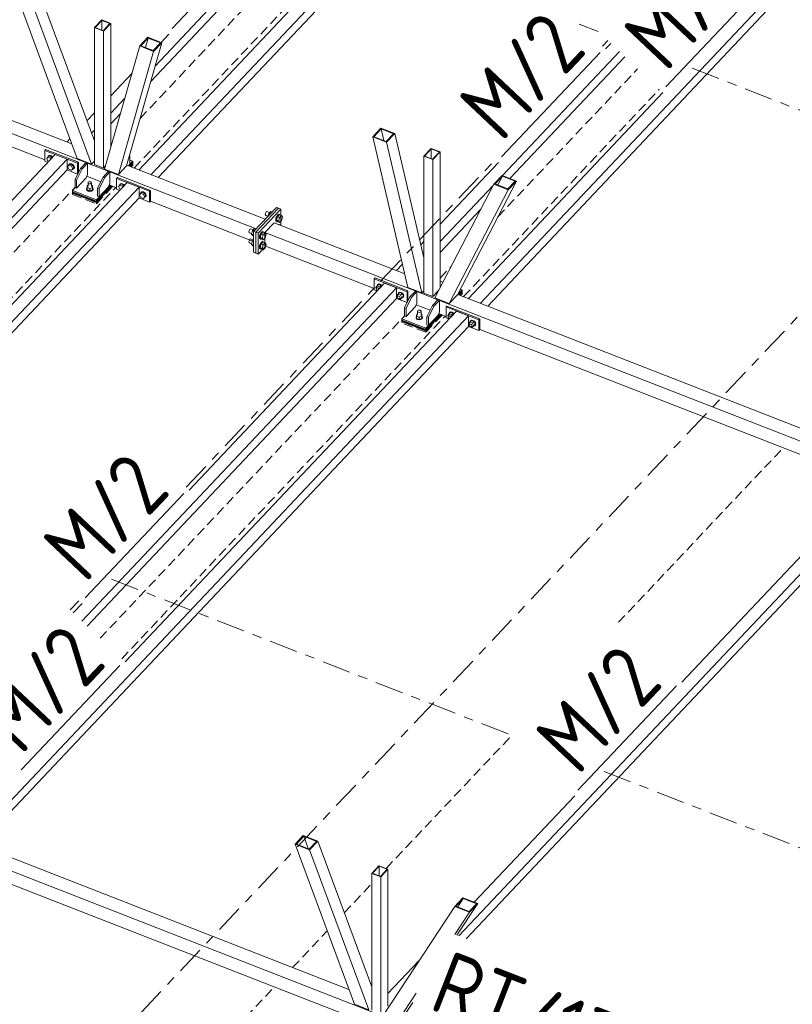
# Model space of a CAD drawing. Header units: millimetres. Extents: x -681 to 506, y -45 to 794.
# Tile 34 of 256: x -71 to -22, y 185 to 247. Entities that reach past the tile are written whole.
import ezdxf

# ---------------------------------------------------------------- set-up
doc = ezdxf.new("R2010")
doc.units = ezdxf.units.MM
doc.header["$LTSCALE"] = 0.6
for name, pattern in [('VERDECKT2', [1.5, 1, -0.5]), ('XKITLINE00', [0]), ('XKITLINE03', [6, 3, -1, 1, -1])]:
    doc.linetypes.add(name, pattern=pattern)
for name, color, linetype, lineweight in [('Bolt', 7, 'Continuous', 0), ('Part', 2, 'Continuous', 0), ('PartMark', 3, 'Continuous', 0), ('S-GRID', 1, 'Continuous', 0)]:
    doc.layers.add(name, color=color, linetype=linetype, lineweight=lineweight)
doc.styles.add('ISOCPEUR', font='ISOCPEUR.TTF')

msp = doc.modelspace()

# ---------------------------------------------------------------- linework, layer by layer
at = {"layer": 'Bolt', "color": 3, "linetype": 'XKITLINE00', "lineweight": 0}
for p, q in [((-69.734, 238.572), (-69.652, 238.668)), ((-69.652, 238.413), (-69.734, 238.572)), ((-69.673, 238.653), (-69.649, 238.723)), ((-69.671, 238.645), (-69.673, 238.653)), ((-69.58, 238.744), (-69.652, 238.668)), ((-69.652, 238.668), (-69.487, 238.604)), ((-69.649, 238.723), (-69.585, 238.755)), ((-69.649, 238.723), (-69.632, 238.741)), ((-69.568, 238.773), (-69.632, 238.741)), ((-69.585, 238.755), (-69.497, 238.742)), ((-69.415, 238.68), (-69.58, 238.744)), ((-69.48, 238.76), (-69.568, 238.773)), ((-69.497, 238.742), (-69.409, 238.687)), ((-69.415, 238.68), (-69.487, 238.604)), ((-69.487, 238.604), (-69.46, 238.551)), ((-69.392, 238.705), (-69.48, 238.76)), ((-69.388, 238.628), (-69.415, 238.68)), ((-69.409, 238.687), (-69.375, 238.642)), ((-69.357, 238.66), (-69.392, 238.705)), ((-69.607, 238.395), (-69.652, 238.413)), ((-68.404, 238.054), (-68.322, 238.149)), ((-68.322, 237.894), (-68.404, 238.054)), ((-68.343, 238.134), (-68.32, 238.204)), ((-68.341, 238.127), (-68.343, 238.134)), ((-68.25, 238.226), (-68.322, 238.149)), ((-68.322, 238.149), (-68.157, 238.085)), ((-68.32, 238.204), (-68.255, 238.236)), ((-68.32, 238.204), (-68.302, 238.222)), ((-68.238, 238.255), (-68.302, 238.222)), ((-68.255, 238.236), (-68.167, 238.223)), ((-68.085, 238.161), (-68.25, 238.226)), ((-68.15, 238.242), (-68.238, 238.255)), ((-68.167, 238.223), (-68.08, 238.168)), ((-68.085, 238.161), (-68.157, 238.085)), ((-68.157, 238.085), (-68.075, 237.925)), ((-68.062, 238.186), (-68.15, 238.242)), ((-68.003, 238.002), (-68.085, 238.161)), ((-68.003, 238.002), (-68.085, 237.906)), ((-68.08, 238.168), (-68.015, 238.085)), ((-68.003, 238.002), (-68.075, 237.925)), ((-67.998, 238.103), (-68.062, 238.186)), ((-68.015, 238.085), (-67.992, 237.997)), ((-67.992, 237.997), (-68.015, 237.928)), ((-68.015, 237.928), (-67.998, 237.946)), ((-67.974, 238.016), (-67.998, 238.103)), ((-67.998, 237.946), (-67.974, 238.016)), ((-68.157, 237.83), (-68.322, 237.894)), ((-68.075, 237.925), (-68.157, 237.83)), ((-68.085, 237.906), (-68.157, 237.83)), ((-68.08, 237.895), (-68.093, 237.897)), ((-68.015, 237.928), (-68.08, 237.895)), ((-67.205, 236.655), (-67.175, 236.721)), ((-67.175, 236.721), (-67.168, 236.725)), ((-67.164, 236.86), (-67.168, 236.737)), ((-67.168, 236.737), (-67.003, 236.672)), ((-67.168, 236.593), (-67.168, 236.737)), ((-67.164, 236.86), (-67.11, 236.879)), ((-67.11, 237.045), (-67.094, 237.081)), ((-67.096, 237.009), (-67.11, 237.045)), ((-67.11, 236.798), (-67.11, 237.045)), ((-67.057, 236.983), (-67.096, 237.009)), ((-67.094, 237.081), (-67.052, 237.106)), ((-67.001, 236.972), (-67.057, 236.983)), ((-67.052, 237.106), (-66.997, 237.115)), ((-66.834, 236.732), (-67.003, 236.672)), ((-66.946, 236.981), (-67.001, 236.972)), ((-66.997, 237.115), (-66.941, 237.105)), ((-66.904, 237.007), (-66.946, 236.981)), ((-66.941, 237.105), (-66.902, 237.078)), ((-66.888, 237.042), (-66.904, 237.007)), ((-66.902, 237.078), (-66.888, 237.042)), ((-66.888, 236.795), (-66.888, 237.042)), ((-66.888, 236.878), (-66.83, 236.856)), ((-66.83, 236.856), (-66.834, 236.732)), ((-66.834, 236.732), (-66.834, 236.588)), ((-66.834, 236.588), (-66.83, 236.712)), ((-66.83, 236.856), (-66.83, 236.712)), ((-66.83, 236.724), (-66.819, 236.716)), ((-66.819, 236.716), (-66.793, 236.649)), ((-65.174, 236.794), (-65.092, 236.889)), ((-65.092, 236.634), (-65.174, 236.794)), ((-65.113, 236.875), (-65.09, 236.944)), ((-65.111, 236.867), (-65.113, 236.875)), ((-65.02, 236.966), (-65.092, 236.889)), ((-65.092, 236.889), (-64.928, 236.825)), ((-65.09, 236.944), (-65.026, 236.977)), ((-65.09, 236.944), (-65.073, 236.962)), ((-65.008, 236.995), (-65.073, 236.962)), ((-65.026, 236.977), (-64.938, 236.963)), ((-64.855, 236.902), (-65.02, 236.966)), ((-64.92, 236.982), (-65.008, 236.995)), ((-64.938, 236.963), (-64.85, 236.908)), ((-64.855, 236.902), (-64.928, 236.825)), ((-64.928, 236.825), (-64.901, 236.773)), ((-64.833, 236.926), (-64.92, 236.982)), ((-64.828, 236.849), (-64.855, 236.902)), ((-64.85, 236.908), (-64.815, 236.863)), ((-64.798, 236.882), (-64.833, 236.926)), ((-67.179, 236.589), (-67.205, 236.655)), ((-67.205, 236.63), (-67.205, 236.655)), ((-67.205, 236.63), (-67.179, 236.563)), ((-67.106, 236.539), (-67.179, 236.589)), ((-67.179, 236.563), (-67.106, 236.514)), ((-67.168, 236.593), (-67.003, 236.529)), ((-67.003, 236.52), (-67.106, 236.539)), ((-67.106, 236.514), (-67.003, 236.495)), ((-67.003, 236.672), (-67.003, 236.529)), ((-67.003, 236.529), (-66.834, 236.588)), ((-66.9, 236.536), (-67.003, 236.52)), ((-67.003, 236.495), (-66.9, 236.511)), ((-66.823, 236.584), (-66.9, 236.536)), ((-66.9, 236.511), (-66.823, 236.558)), ((-66.793, 236.649), (-66.823, 236.584)), ((-66.823, 236.558), (-66.793, 236.624)), ((-66.793, 236.624), (-66.793, 236.649)), ((-65.048, 236.617), (-65.092, 236.634)), ((-63.844, 236.275), (-63.762, 236.371)), ((-63.762, 236.115), (-63.844, 236.275)), ((-63.784, 236.356), (-63.76, 236.425)), ((-63.782, 236.348), (-63.784, 236.356)), ((-63.69, 236.447), (-63.762, 236.371)), ((-63.762, 236.371), (-63.598, 236.307)), ((-63.598, 236.051), (-63.762, 236.115)), ((-63.76, 236.425), (-63.696, 236.458)), ((-63.76, 236.425), (-63.743, 236.444)), ((-63.678, 236.476), (-63.743, 236.444)), ((-63.696, 236.458), (-63.608, 236.445)), ((-63.526, 236.383), (-63.69, 236.447)), ((-63.591, 236.463), (-63.678, 236.476)), ((-63.608, 236.445), (-63.52, 236.389)), ((-63.526, 236.383), (-63.598, 236.307)), ((-63.598, 236.307), (-63.515, 236.147)), ((-63.515, 236.147), (-63.598, 236.051)), ((-63.526, 236.128), (-63.598, 236.051)), ((-63.503, 236.408), (-63.591, 236.463)), ((-63.52, 236.117), (-63.534, 236.119)), ((-63.443, 236.223), (-63.526, 236.383)), ((-63.443, 236.223), (-63.526, 236.128)), ((-63.52, 236.389), (-63.456, 236.307)), ((-63.456, 236.149), (-63.52, 236.117)), ((-63.443, 236.223), (-63.515, 236.147)), ((-63.438, 236.325), (-63.503, 236.408)), ((-63.456, 236.307), (-63.432, 236.219)), ((-63.432, 236.219), (-63.456, 236.149)), ((-63.456, 236.149), (-63.438, 236.168)), ((-63.415, 236.237), (-63.438, 236.325)), ((-63.438, 236.168), (-63.415, 236.237)), ((-55.861, 235.083), (-55.87, 235.022)), ((-55.87, 235.022), (-55.861, 234.98)), ((-55.835, 235.147), (-55.861, 235.083)), ((-55.861, 234.98), (-55.835, 234.97)), ((-55.801, 235.197), (-55.835, 235.147)), ((-55.835, 234.97), (-55.835, 234.97)), ((-55.835, 234.97), (-55.698, 234.916)), ((-55.766, 235.22), (-55.801, 235.197)), ((-55.766, 235.22), (-55.596, 235.153)), ((-55.696, 234.918), (-55.646, 235.101)), ((-55.646, 235.101), (-55.526, 235.228)), ((-55.646, 235.101), (-55.556, 235.066)), ((-55.526, 235.228), (-55.436, 235.193)), ((-55.142, 234.908), (-55.189, 234.791)), ((-55.101, 234.888), (-55.161, 234.672)), ((-55.151, 234.776), (-55.104, 234.894)), ((-55.079, 235.001), (-55.142, 234.908)), ((-55.104, 234.894), (-55.041, 234.986)), ((-54.981, 235.015), (-55.101, 234.888)), ((-55.101, 234.888), (-54.958, 234.833)), ((-55.016, 235.043), (-55.079, 235.001)), ((-55.041, 234.986), (-54.978, 235.028)), ((-55.018, 234.616), (-54.958, 234.833)), ((-55.016, 235.043), (-54.978, 235.028)), ((-54.981, 235.015), (-54.839, 234.96)), ((-54.978, 235.028), (-54.931, 235.008)), ((-54.958, 234.833), (-54.839, 234.96)), ((-54.931, 235.008), (-54.928, 234.994)), ((-54.839, 234.96), (-54.779, 234.87)), ((-54.779, 234.87), (-54.839, 234.653)), ((-55.189, 234.791), (-55.206, 234.679)), ((-55.206, 234.679), (-55.189, 234.603)), ((-55.189, 234.603), (-55.142, 234.584)), ((-55.168, 234.664), (-55.151, 234.776)), ((-55.151, 234.589), (-55.168, 234.664)), ((-55.161, 234.672), (-55.101, 234.582)), ((-55.161, 234.672), (-55.018, 234.616)), ((-55.104, 234.569), (-55.151, 234.589)), ((-55.142, 234.584), (-55.141, 234.585)), ((-55.142, 234.584), (-55.104, 234.569)), ((-55.091, 234.578), (-55.104, 234.569)), ((-55.101, 234.582), (-54.958, 234.526)), ((-55.029, 234.396), (-55.016, 234.404)), ((-54.958, 234.526), (-55.018, 234.616)), ((-55.016, 234.404), (-54.978, 234.389)), ((-54.991, 234.381), (-54.978, 234.389)), ((-54.978, 234.389), (-54.931, 234.37)), ((-54.839, 234.653), (-54.958, 234.526)), ((-54.931, 234.37), (-54.928, 234.356)), ((-56.898, 233.983), (-56.908, 233.923)), ((-56.908, 233.923), (-56.898, 233.881)), ((-56.873, 234.048), (-56.898, 233.983)), ((-56.898, 233.881), (-56.873, 233.871)), ((-56.838, 234.098), (-56.873, 234.048)), ((-56.873, 233.871), (-56.872, 233.871)), ((-56.873, 233.871), (-56.734, 233.817)), ((-56.804, 234.121), (-56.838, 234.098)), ((-56.804, 234.121), (-56.633, 234.054)), ((-56.683, 234.002), (-56.743, 233.785)), ((-56.743, 233.785), (-56.683, 233.695)), ((-56.743, 233.785), (-56.606, 233.732)), ((-56.563, 234.129), (-56.683, 234.002)), ((-56.683, 234.002), (-56.594, 233.967)), ((-56.683, 233.695), (-56.606, 233.665)), ((-56.563, 234.129), (-56.474, 234.094)), ((-56.226, 233.692), (-56.243, 233.58)), ((-56.243, 233.58), (-56.226, 233.504)), ((-56.18, 233.809), (-56.226, 233.692)), ((-56.205, 233.565), (-56.188, 233.677)), ((-56.188, 233.49), (-56.205, 233.565)), ((-56.138, 233.789), (-56.198, 233.573)), ((-56.198, 233.573), (-56.138, 233.483)), ((-56.198, 233.573), (-56.056, 233.517)), ((-56.188, 233.677), (-56.142, 233.794)), ((-56.117, 233.902), (-56.18, 233.809)), ((-56.142, 233.794), (-56.079, 233.887)), ((-56.019, 233.916), (-56.138, 233.789)), ((-56.138, 233.789), (-55.996, 233.734)), ((-56.053, 233.944), (-56.117, 233.902)), ((-56.079, 233.887), (-56.015, 233.929)), ((-56.056, 233.517), (-55.996, 233.734)), ((-56.053, 233.944), (-56.015, 233.929)), ((-56.019, 233.916), (-55.876, 233.861)), ((-56.015, 233.929), (-55.969, 233.909)), ((-55.996, 233.734), (-55.876, 233.861)), ((-55.969, 233.909), (-55.966, 233.895)), ((-55.876, 233.861), (-55.816, 233.771)), ((-55.816, 233.771), (-55.876, 233.554)), ((-56.898, 233.345), (-56.908, 233.284)), ((-56.908, 233.284), (-56.898, 233.243)), ((-56.873, 233.409), (-56.898, 233.345)), ((-56.898, 233.243), (-56.873, 233.232)), ((-56.838, 233.46), (-56.873, 233.409)), ((-56.873, 233.232), (-56.872, 233.233)), ((-56.873, 233.232), (-56.734, 233.178)), ((-56.804, 233.483), (-56.838, 233.46)), ((-56.804, 233.483), (-56.633, 233.416)), ((-56.683, 233.363), (-56.743, 233.147)), ((-56.743, 233.147), (-56.683, 233.057)), ((-56.743, 233.147), (-56.606, 233.093)), ((-56.606, 233.444), (-56.683, 233.363)), ((-56.683, 233.363), (-56.606, 233.333)), ((-56.683, 233.057), (-56.606, 233.027)), ((-56.226, 233.053), (-56.243, 232.942)), ((-56.243, 232.942), (-56.226, 232.866)), ((-56.226, 233.504), (-56.18, 233.485)), ((-56.18, 233.171), (-56.226, 233.053)), ((-56.205, 232.927), (-56.188, 233.038)), ((-56.138, 233.151), (-56.198, 232.934)), ((-56.142, 233.47), (-56.188, 233.49)), ((-56.188, 233.038), (-56.142, 233.156)), ((-56.18, 233.485), (-56.179, 233.486)), ((-56.18, 233.485), (-56.142, 233.47)), ((-56.117, 233.263), (-56.18, 233.171)), ((-56.129, 233.479), (-56.142, 233.47)), ((-56.142, 233.156), (-56.079, 233.248)), ((-56.138, 233.483), (-55.996, 233.427)), ((-56.019, 233.278), (-56.138, 233.151)), ((-56.138, 233.151), (-55.996, 233.095)), ((-56.053, 233.305), (-56.117, 233.263)), ((-56.079, 233.248), (-56.015, 233.29)), ((-55.996, 233.427), (-56.056, 233.517)), ((-56.056, 232.879), (-55.996, 233.095)), ((-56.053, 233.305), (-56.015, 233.29)), ((-56.019, 233.278), (-55.876, 233.222)), ((-56.015, 233.29), (-55.969, 233.271)), ((-55.876, 233.554), (-55.996, 233.427)), ((-55.996, 233.095), (-55.876, 233.222)), ((-55.969, 233.271), (-55.966, 233.257)), ((-55.876, 233.222), (-55.816, 233.132)), ((-55.816, 233.132), (-55.876, 232.916)), ((-56.226, 232.866), (-56.18, 232.847)), ((-56.188, 232.851), (-56.205, 232.927)), ((-56.198, 232.934), (-56.138, 232.844)), ((-56.198, 232.934), (-56.056, 232.879)), ((-56.142, 232.832), (-56.188, 232.851)), ((-56.18, 232.847), (-56.179, 232.847)), ((-56.18, 232.847), (-56.142, 232.832)), ((-56.129, 232.841), (-56.142, 232.832)), ((-56.138, 232.844), (-55.996, 232.789)), ((-55.996, 232.789), (-56.056, 232.879)), ((-55.876, 232.916), (-55.996, 232.789)), ((-48.856, 230.4), (-48.774, 230.495)), ((-48.775, 230.502), (-48.752, 230.571)), ((-48.774, 230.496), (-48.775, 230.502)), ((-48.774, 230.495), (-48.682, 230.593)), ((-48.609, 230.431), (-48.774, 230.495)), ((-48.752, 230.571), (-48.687, 230.604)), ((-48.752, 230.571), (-48.734, 230.59)), ((-48.67, 230.622), (-48.734, 230.59)), ((-48.687, 230.604), (-48.599, 230.591)), ((-48.517, 230.529), (-48.682, 230.593)), ((-48.582, 230.609), (-48.67, 230.622)), ((-48.609, 230.431), (-48.517, 230.529)), ((-48.599, 230.591), (-48.512, 230.535)), ((-48.494, 230.554), (-48.582, 230.609)), ((-48.49, 230.476), (-48.517, 230.529)), ((-48.512, 230.535), (-48.477, 230.491)), ((-48.46, 230.509), (-48.494, 230.554)), ((-48.827, 230.342), (-48.856, 230.4)), ((-48.833, 230.324), (-48.82, 230.361)), ((-48.82, 230.276), (-48.833, 230.324)), ((-48.82, 230.361), (-48.774, 230.41)), ((-48.82, 230.361), (-48.785, 230.379)), ((-48.785, 230.231), (-48.82, 230.276)), ((-48.785, 230.379), (-48.738, 230.372)), ((-48.745, 230.206), (-48.785, 230.231)), ((-48.738, 230.372), (-48.69, 230.342)), ((-48.69, 230.342), (-48.657, 230.299)), ((-48.582, 230.379), (-48.609, 230.431)), ((-47.526, 229.881), (-47.444, 229.977)), ((-47.497, 229.823), (-47.526, 229.881)), ((-47.503, 229.805), (-47.49, 229.843)), ((-47.49, 229.843), (-47.444, 229.891)), ((-47.49, 229.843), (-47.455, 229.86)), ((-47.455, 229.86), (-47.408, 229.853)), ((-47.445, 229.983), (-47.422, 230.053)), ((-47.444, 229.977), (-47.445, 229.983)), ((-47.444, 229.977), (-47.352, 230.074)), ((-47.444, 229.977), (-47.28, 229.912)), ((-47.422, 230.053), (-47.357, 230.085)), ((-47.422, 230.053), (-47.404, 230.071)), ((-47.408, 229.853), (-47.36, 229.823)), ((-47.34, 230.103), (-47.404, 230.071)), ((-47.36, 229.823), (-47.326, 229.778)), ((-47.357, 230.085), (-47.27, 230.072)), ((-47.187, 230.01), (-47.352, 230.074)), ((-47.252, 230.09), (-47.34, 230.103)), ((-47.28, 229.912), (-47.187, 230.01)), ((-47.28, 229.912), (-47.197, 229.753)), ((-47.27, 230.072), (-47.182, 230.017)), ((-47.164, 230.035), (-47.252, 230.09)), ((-47.197, 229.753), (-47.105, 229.85)), ((-47.105, 229.85), (-47.187, 230.01)), ((-47.187, 229.755), (-47.105, 229.85)), ((-47.182, 230.017), (-47.117, 229.934)), ((-47.1, 229.952), (-47.164, 230.035)), ((-47.117, 229.934), (-47.094, 229.846)), ((-47.094, 229.846), (-47.117, 229.776)), ((-47.077, 229.864), (-47.1, 229.952)), ((-47.1, 229.795), (-47.077, 229.864)), ((-47.49, 229.757), (-47.503, 229.805)), ((-47.455, 229.713), (-47.49, 229.757)), ((-47.408, 229.683), (-47.455, 229.713)), ((-47.36, 229.676), (-47.408, 229.683)), ((-47.326, 229.693), (-47.36, 229.676)), ((-47.346, 229.683), (-47.28, 229.657)), ((-47.326, 229.778), (-47.313, 229.731)), ((-47.326, 229.693), (-47.28, 229.742)), ((-47.313, 229.731), (-47.326, 229.693)), ((-47.28, 229.657), (-47.187, 229.755)), ((-47.28, 229.657), (-47.197, 229.753)), ((-47.182, 229.744), (-47.196, 229.746)), ((-47.117, 229.776), (-47.182, 229.744)), ((-47.117, 229.776), (-47.1, 229.795)), ((-46.304, 228.503), (-46.274, 228.569)), ((-46.274, 228.569), (-46.267, 228.573)), ((-46.263, 228.708), (-46.267, 228.584)), ((-46.267, 228.584), (-46.103, 228.52)), ((-46.267, 228.441), (-46.267, 228.584)), ((-46.263, 228.708), (-46.21, 228.727)), ((-46.21, 228.893), (-46.193, 228.929)), ((-46.196, 228.857), (-46.21, 228.893)), ((-46.21, 228.645), (-46.21, 228.893)), ((-46.156, 228.831), (-46.196, 228.857)), ((-46.193, 228.929), (-46.152, 228.954)), ((-46.101, 228.82), (-46.156, 228.831)), ((-46.152, 228.954), (-46.096, 228.963)), ((-45.934, 228.58), (-46.103, 228.52)), ((-46.045, 228.829), (-46.101, 228.82)), ((-46.096, 228.963), (-46.041, 228.953)), ((-46.004, 228.855), (-46.045, 228.829)), ((-46.041, 228.953), (-46.001, 228.926)), ((-45.987, 228.89), (-46.004, 228.855)), ((-46.001, 228.926), (-45.987, 228.89)), ((-45.987, 228.642), (-45.987, 228.89)), ((-45.987, 228.726), (-45.93, 228.703)), ((-45.93, 228.703), (-45.934, 228.58)), ((-45.934, 228.58), (-45.934, 228.436)), ((-45.93, 228.703), (-45.93, 228.559)), ((-45.93, 228.571), (-45.918, 228.564)), ((-44.297, 228.621), (-44.214, 228.717)), ((-44.267, 228.564), (-44.297, 228.621)), ((-44.273, 228.545), (-44.261, 228.583)), ((-44.261, 228.583), (-44.214, 228.632)), ((-44.261, 228.583), (-44.226, 228.6)), ((-44.226, 228.6), (-44.178, 228.593)), ((-44.216, 228.723), (-44.192, 228.793)), ((-44.214, 228.717), (-44.216, 228.723)), ((-44.214, 228.717), (-44.122, 228.815)), ((-44.05, 228.653), (-44.214, 228.717)), ((-44.192, 228.793), (-44.128, 228.825)), ((-44.192, 228.793), (-44.175, 228.811)), ((-44.178, 228.593), (-44.131, 228.563)), ((-44.11, 228.844), (-44.175, 228.811)), ((-44.128, 228.825), (-44.04, 228.812)), ((-43.958, 228.75), (-44.122, 228.815)), ((-44.023, 228.831), (-44.11, 228.844)), ((-44.05, 228.653), (-43.958, 228.75)), ((-44.023, 228.6), (-44.05, 228.653)), ((-44.04, 228.812), (-43.952, 228.757)), ((-43.935, 228.775), (-44.023, 228.831)), ((-43.931, 228.698), (-43.958, 228.75)), ((-43.952, 228.757), (-43.917, 228.712)), ((-43.9, 228.73), (-43.935, 228.775)), ((-46.279, 228.436), (-46.304, 228.503)), ((-46.304, 228.477), (-46.304, 228.503)), ((-46.304, 228.477), (-46.279, 228.411)), ((-46.205, 228.387), (-46.279, 228.436)), ((-46.279, 228.411), (-46.205, 228.362)), ((-46.267, 228.441), (-46.103, 228.376)), ((-46.103, 228.368), (-46.205, 228.387)), ((-46.205, 228.362), (-46.103, 228.342)), ((-46.103, 228.52), (-46.103, 228.376)), ((-46.103, 228.376), (-45.934, 228.436)), ((-46, 228.384), (-46.103, 228.368)), ((-46.103, 228.342), (-46, 228.359)), ((-45.923, 228.431), (-46, 228.384)), ((-46, 228.359), (-45.923, 228.406)), ((-45.934, 228.436), (-45.93, 228.559)), ((-45.893, 228.497), (-45.923, 228.431)), ((-45.923, 228.406), (-45.893, 228.472)), ((-45.918, 228.564), (-45.893, 228.497)), ((-45.893, 228.472), (-45.893, 228.497)), ((-44.261, 228.498), (-44.273, 228.545)), ((-44.226, 228.453), (-44.261, 228.498)), ((-44.186, 228.428), (-44.226, 228.453)), ((-44.131, 228.563), (-44.098, 228.521)), ((-42.967, 228.103), (-42.885, 228.198)), ((-42.937, 228.045), (-42.967, 228.103)), ((-42.943, 228.027), (-42.931, 228.064)), ((-42.931, 227.979), (-42.943, 228.027)), ((-42.931, 228.064), (-42.885, 228.113)), ((-42.931, 228.064), (-42.896, 228.082)), ((-42.896, 227.934), (-42.931, 227.979)), ((-42.896, 228.082), (-42.848, 228.075)), ((-42.886, 228.205), (-42.862, 228.274)), ((-42.884, 228.199), (-42.886, 228.205)), ((-42.885, 228.198), (-42.792, 228.296)), ((-42.885, 228.198), (-42.72, 228.134)), ((-42.862, 228.274), (-42.798, 228.307)), ((-42.862, 228.274), (-42.845, 228.292)), ((-42.848, 228.075), (-42.801, 228.045)), ((-42.781, 228.325), (-42.845, 228.292)), ((-42.801, 228.045), (-42.766, 228)), ((-42.798, 228.307), (-42.71, 228.294)), ((-42.628, 228.232), (-42.792, 228.296)), ((-42.693, 228.312), (-42.781, 228.325)), ((-42.766, 228), (-42.753, 227.952)), ((-42.766, 227.915), (-42.72, 227.964)), ((-42.753, 227.952), (-42.766, 227.915)), ((-42.72, 228.134), (-42.628, 228.232)), ((-42.72, 228.134), (-42.638, 227.974)), ((-42.72, 227.879), (-42.628, 227.976)), ((-42.72, 227.879), (-42.638, 227.974)), ((-42.71, 228.294), (-42.622, 228.238)), ((-42.605, 228.256), (-42.693, 228.312)), ((-42.638, 227.974), (-42.546, 228.072)), ((-42.622, 227.965), (-42.636, 227.967)), ((-42.546, 228.072), (-42.628, 228.232)), ((-42.628, 227.976), (-42.546, 228.072)), ((-42.622, 228.238), (-42.558, 228.155)), ((-42.558, 227.998), (-42.622, 227.965)), ((-42.541, 228.174), (-42.605, 228.256)), ((-42.558, 228.155), (-42.534, 228.067)), ((-42.534, 228.067), (-42.558, 227.998)), ((-42.558, 227.998), (-42.541, 228.016)), ((-42.517, 228.086), (-42.541, 228.174)), ((-42.541, 228.016), (-42.517, 228.086)), ((-42.848, 227.904), (-42.896, 227.934)), ((-42.801, 227.897), (-42.848, 227.904)), ((-42.766, 227.915), (-42.801, 227.897)), ((-42.787, 227.905), (-42.72, 227.879))]:
    msp.add_line(p, q, dxfattribs=at)
at = {"layer": 'Part', "color": 2, "linetype": 'XKITLINE00', "lineweight": 0}
for p, q in [((-150.879, 270.947), (-67.143, 238.285)), ((-63.124, 237.553), (-31.596, 270.95)), ((-62.654, 237.37), (-31.596, 270.269)), ((-10.699, 262.799), (-42.226, 229.402)), ((-41.756, 229.219), (-10.699, 262.118)), ((-63.136, 243.468), (-53.959, 253.189)), ((-62.856, 244.445), (-54.299, 253.51)), ((-63.884, 237.85), (-51.55, 250.915)), ((-93.529, 249.413), (-68.145, 239.512)), ((-71.549, 248.728), (-67.803, 238.585)), ((-66.705, 239.69), (-70.114, 248.92)), ((-94.405, 248.068), (-69.86, 238.494)), ((-70.633, 248.37), (-66.886, 238.227)), ((-66.244, 247.368), (-66.705, 246.88)), ((-66.659, 246.887), (-66.232, 247.339)), ((-66.244, 247.368), (-65.674, 247.146)), ((-66.232, 247.339), (-66.232, 246.721)), ((-65.72, 247.139), (-66.232, 247.339)), ((-66.705, 246.88), (-66.705, 238.198)), ((-66.705, 246.88), (-66.135, 246.658)), ((-66.659, 246.887), (-66.146, 246.687)), ((-66.146, 246.687), (-65.72, 247.139)), ((-65.674, 247.146), (-66.135, 246.658)), ((-65.674, 239.274), (-65.674, 247.146)), ((-66.135, 246.658), (-66.135, 237.976)), ((-63.31, 246.266), (-63.829, 245.716)), ((-63.752, 245.728), (-63.29, 246.216)), ((-63.29, 246.216), (-63.463, 245.615)), ((-63.31, 246.266), (-62.433, 245.924)), ((-62.51, 245.912), (-63.29, 246.216)), ((-62.482, 245.943), (-61.979, 246.476)), ((-63.829, 245.716), (-66.065, 237.907)), ((-62.433, 245.924), (-64.669, 238.114)), ((-63.829, 245.716), (-62.952, 245.374)), ((-63.752, 245.728), (-62.972, 245.424)), ((-62.972, 245.424), (-62.51, 245.912)), ((-62.952, 245.374), (-62.433, 245.924)), ((-34.281, 245.528), (-33.951, 245.877)), ((-62.952, 245.374), (-65.188, 237.565)), ((-40.824, 237.495), (-33.401, 245.358)), ((-40.355, 237.312), (-33.061, 245.038)), ((-65.674, 242.562), (-64.322, 243.994)), ((-65.674, 241.461), (-64.775, 242.413)), ((-30.652, 242.763), (-42.986, 229.698)), ((-67.177, 240.969), (-66.705, 241.47)), ((-65.674, 240.78), (-65.055, 241.435)), ((-48.532, 240.502), (-49.051, 239.952)), ((-48.973, 239.964), (-48.512, 240.452)), ((-48.532, 240.502), (-47.655, 240.159)), ((-48.512, 240.452), (-48.34, 239.717)), ((-47.732, 240.148), (-48.512, 240.452)), ((-68.444, 239.628), (-68.26, 239.822)), ((-66.885, 240.178), (-66.705, 240.369)), ((-49.051, 239.952), (-48.173, 239.61)), ((-49.051, 239.952), (-46.815, 230.398)), ((-48.973, 239.964), (-48.193, 239.659)), ((-48.193, 239.659), (-47.732, 240.148)), ((-47.655, 240.159), (-48.173, 239.61)), ((-45.81, 232.278), (-47.655, 240.159)), ((-48.173, 239.61), (-45.937, 230.056)), ((-45.349, 239.218), (-45.81, 238.73)), ((-45.764, 238.737), (-45.338, 239.189)), ((-45.349, 239.218), (-44.779, 238.996)), ((-45.338, 239.189), (-45.338, 238.571)), ((-44.825, 238.989), (-45.338, 239.189)), ((-80.328, 227.039), (-69.195, 238.832)), ((-69.802, 239.153), (-69.86, 239.091)), ((-69.86, 239.091), (-67.77, 238.276)), ((-69.86, 238.411), (-69.86, 239.091)), ((-67.713, 238.337), (-69.802, 239.153)), ((-68.435, 238.536), (-69.195, 238.832)), ((-66.886, 238.227), (-67.803, 238.585)), ((-64.449, 238.732), (-64.493, 238.729)), ((-64.488, 238.748), (-64.449, 238.732)), ((-64.449, 238.732), (-64.449, 238.222)), ((-45.81, 238.73), (-45.24, 238.508)), ((-45.81, 238.73), (-45.81, 230.048)), ((-45.764, 238.737), (-45.251, 238.537)), ((-45.251, 238.537), (-44.825, 238.989)), ((-45.24, 238.508), (-44.779, 238.996)), ((-44.779, 238.996), (-44.779, 230.385)), ((-79.778, 226.52), (-68.435, 238.536)), ((-69.86, 238.411), (-69.665, 238.334)), ((-68.435, 237.855), (-68.435, 238.536)), ((-67.583, 237.956), (-67.929, 237.249)), ((-67.713, 238.337), (-67.77, 238.276)), ((-67.77, 238.276), (-67.77, 237.595)), ((-67.713, 237.692), (-67.713, 238.337)), ((-67.237, 238.323), (-67.583, 237.956)), ((-67.583, 237.956), (-67.488, 237.919)), ((-67.142, 238.285), (-67.488, 237.919)), ((-67.142, 238.285), (-67.237, 238.323)), ((-67.142, 238.285), (-65.718, 237.73)), ((-67.142, 237.562), (-67.142, 238.285)), ((-66.886, 238.227), (-66.705, 238.42)), ((-66.135, 237.976), (-66.705, 238.198)), ((-66.007, 238.112), (-66.135, 237.976)), ((-65.188, 237.565), (-64.669, 238.114)), ((-64.658, 238.152), (-55.877, 234.726)), ((-64.554, 238.111), (-64.276, 238.405)), ((-64.449, 238.222), (-64.554, 238.111)), ((-64.495, 238.088), (-64.276, 238.32)), ((-64.495, 238.088), (-64.276, 238.32)), ((-64.495, 238.088), (-64.276, 238.32)), ((-64.483, 238.083), (-64.276, 238.302)), ((-64.483, 238.083), (-64.276, 238.302)), ((-64.465, 238.077), (-64.276, 238.277)), ((-64.465, 238.077), (-64.276, 238.277)), ((-64.449, 238.472), (-64.276, 238.405)), ((-64.436, 238.065), (-64.276, 238.234)), ((-64.436, 238.065), (-64.276, 238.234)), ((-64.276, 238.405), (-64.276, 238.32)), ((-64.276, 238.32), (-64.276, 238.32)), ((-64.276, 238.234), (-64.276, 238.32)), ((-64.276, 238.32), (-64.276, 238.32)), ((-64.276, 238.302), (-64.276, 238.32)), ((-64.276, 238.302), (-64.276, 238.277)), ((-64.276, 238.277), (-64.276, 238.234)), ((-45.24, 238.508), (-45.24, 229.826)), ((-44.779, 234.408), (-41.082, 238.324)), ((-79.438, 226.2), (-68.435, 237.855)), ((-68.435, 237.855), (-67.77, 237.595)), ((-67.488, 237.919), (-67.834, 237.212)), ((-67.229, 237.343), (-67.834, 236.702)), ((-67.77, 237.595), (-67.749, 237.618)), ((-67.229, 237.343), (-67.142, 237.562)), ((-67.186, 237.451), (-66.302, 237.106)), ((-66.158, 237.4), (-66.504, 236.694)), ((-66.063, 237.363), (-66.409, 236.657)), ((-65.813, 237.767), (-66.158, 237.4)), ((-66.158, 237.4), (-66.063, 237.363)), ((-66.065, 237.907), (-65.188, 237.565)), ((-65.718, 237.73), (-66.063, 237.363)), ((-65.718, 237.73), (-65.813, 237.767)), ((-65.718, 237.006), (-65.718, 237.73)), ((-65.718, 237.729), (-56.453, 234.116)), ((-65.243, 237.374), (-65.3, 237.313)), ((-65.3, 237.313), (-63.211, 236.498)), ((-65.3, 236.632), (-65.3, 237.313)), ((-63.153, 236.559), (-65.243, 237.374)), ((-40.851, 237.506), (-41.37, 236.956)), ((-41.29, 236.967), (-40.829, 237.455)), ((-40.829, 237.455), (-41.117, 236.899)), ((-40.851, 237.506), (-39.934, 237.148)), ((-40.014, 237.138), (-40.829, 237.455)), ((-95.403, 203.361), (-63.876, 236.757)), ((-77.029, 223.925), (-64.635, 237.054)), ((-67.929, 236.739), (-68.102, 236.556)), ((-67.834, 237.212), (-67.929, 237.249)), ((-67.929, 237.249), (-67.929, 236.739)), ((-67.834, 236.702), (-67.929, 236.739)), ((-67.834, 236.702), (-67.834, 237.212)), ((-66.582, 235.963), (-65.717, 236.879)), ((-66.582, 235.878), (-65.659, 236.855)), ((-66.409, 236.657), (-66.504, 236.694)), ((-66.504, 236.694), (-66.504, 236.183)), ((-65.804, 236.787), (-66.409, 236.146)), ((-65.658, 236.855), (-66.172, 236.311)), ((-65.658, 236.855), (-66.172, 236.311)), ((-66.172, 236.294), (-65.647, 236.851)), ((-66.172, 236.294), (-65.647, 236.851)), ((-66.172, 236.268), (-65.629, 236.844)), ((-66.172, 236.268), (-65.629, 236.844)), ((-66.172, 236.226), (-65.6, 236.832)), ((-66.172, 236.226), (-65.6, 236.832)), ((-65.804, 236.787), (-65.718, 237.006)), ((-65.761, 236.895), (-65.717, 236.878)), ((-65.717, 236.878), (-65.3, 236.716)), ((-63.876, 236.757), (-64.635, 237.054)), ((-63.876, 236.076), (-63.876, 236.757)), ((-41.37, 236.956), (-45.116, 229.736)), ((-44.779, 233.306), (-41.414, 236.871)), ((-39.934, 237.148), (-43.681, 229.928)), ((-41.37, 236.956), (-40.453, 236.599)), ((-41.29, 236.967), (-40.475, 236.649)), ((-40.475, 236.649), (-40.014, 237.138)), ((-40.453, 236.599), (-39.934, 237.148)), ((-94.933, 203.177), (-63.876, 236.076)), ((-68.102, 236.556), (-66.582, 235.963)), ((-68.102, 236.47), (-68.102, 236.556)), ((-66.582, 235.878), (-68.102, 236.47)), ((-68.099, 236.469), (-68.099, 236.469)), ((-68.099, 236.469), (-66.582, 235.877)), ((-68.099, 236.384), (-68.099, 236.469)), ((-68.099, 236.469), (-68.099, 236.469)), ((-68.099, 236.469), (-66.582, 235.877)), ((-68.099, 236.452), (-68.099, 236.469)), ((-68.099, 236.452), (-66.582, 235.86)), ((-66.582, 235.86), (-68.099, 236.452)), ((-68.099, 236.452), (-68.099, 236.426)), ((-66.582, 235.835), (-68.099, 236.426)), ((-68.099, 236.426), (-68.099, 236.384)), ((-68.099, 236.426), (-66.582, 235.835)), ((-68.099, 236.384), (-66.582, 235.792)), ((-68.099, 236.384), (-66.582, 235.792)), ((-66.299, 236.176), (-66.582, 235.877)), ((-66.299, 236.176), (-66.582, 235.877)), ((-66.582, 235.86), (-66.299, 236.159)), ((-66.299, 236.159), (-66.582, 235.86)), ((-66.299, 236.134), (-66.582, 235.835)), ((-66.582, 235.835), (-66.299, 236.134)), ((-66.582, 235.792), (-66.299, 236.091)), ((-66.582, 235.792), (-66.299, 236.091)), ((-66.409, 236.146), (-66.504, 236.183)), ((-66.409, 236.146), (-66.409, 236.657)), ((-66.299, 236.091), (-66.299, 236.176)), ((-66.299, 236.159), (-66.299, 236.176)), ((-66.299, 236.134), (-66.299, 236.159)), ((-66.299, 236.091), (-66.299, 236.134)), ((-66.231, 236.249), (-66.172, 236.226)), ((-66.231, 236.249), (-66.172, 236.226)), ((-66.202, 236.28), (-66.172, 236.268)), ((-66.202, 236.28), (-66.172, 236.268)), ((-66.184, 236.298), (-66.172, 236.294)), ((-66.184, 236.298), (-66.172, 236.294)), ((-66.172, 236.311), (-66.172, 236.226)), ((-66.172, 236.311), (-66.172, 236.294)), ((-66.172, 236.268), (-66.172, 236.294)), ((-66.172, 236.226), (-66.172, 236.268)), ((-65.3, 236.632), (-65.105, 236.556)), ((-63.876, 236.076), (-63.211, 235.817)), ((-63.153, 236.559), (-63.211, 236.498)), ((-63.211, 236.498), (-63.211, 235.817)), ((-63.153, 235.878), (-63.153, 236.559)), ((-40.453, 236.599), (-44.199, 229.378)), ((-66.582, 235.963), (-66.582, 235.878)), ((-66.582, 235.877), (-66.582, 235.792)), ((-66.582, 235.877), (-66.582, 235.86)), ((-66.582, 235.86), (-66.582, 235.835)), ((-66.582, 235.835), (-66.582, 235.792)), ((-63.211, 235.817), (-63.153, 235.878)), ((-63.153, 235.878), (-56.606, 233.325)), ((-55.165, 235.48), (-56.606, 233.953)), ((-55.165, 235.48), (-55.023, 235.424)), ((-55.023, 235.424), (-56.464, 233.898)), ((-55.02, 235.423), (-56.461, 233.897)), ((-56.318, 233.841), (-54.877, 235.368)), ((-55.023, 235.424), (-55.023, 235.42)), ((-54.877, 235.368), (-55.02, 235.423)), ((-54.877, 234.337), (-54.877, 235.368)), ((-44.779, 232.625), (-42.199, 235.359)), ((-55.31, 234.505), (-55.886, 233.895)), ((-55.31, 234.505), (-47.019, 231.271)), ((-56.606, 233.953), (-56.464, 233.898)), ((-56.606, 232.634), (-56.606, 233.953)), ((-56.464, 233.898), (-56.464, 232.579)), ((-56.461, 233.897), (-56.318, 233.841)), ((-56.461, 232.577), (-56.461, 233.897)), ((-56.318, 233.841), (-56.318, 232.522)), ((-55.886, 233.895), (-46.248, 230.135)), ((-55.886, 233.895), (-55.886, 233.043)), ((-56.318, 232.522), (-55.842, 233.026)), ((-55.886, 233.043), (-48.962, 230.343)), ((-46.005, 233.109), (-45.81, 233.315)), ((-56.606, 232.634), (-56.464, 232.579)), ((-56.464, 232.579), (-56.461, 232.582)), ((-56.461, 232.577), (-56.318, 232.522)), ((-47.546, 231.477), (-47.162, 231.883)), ((-60.691, 217.553), (-48.297, 230.681)), ((-48.904, 231.001), (-48.962, 230.94)), ((-48.962, 230.94), (-46.872, 230.125)), ((-48.962, 230.259), (-48.962, 230.94)), ((-46.815, 230.186), (-48.904, 231.001)), ((-48.297, 230.681), (-47.537, 230.384)), ((-44.779, 230.8), (-44.6, 230.73)), ((-67.496, 209.243), (-47.537, 230.384)), ((-48.962, 230.259), (-48.767, 230.183)), ((-47.537, 229.704), (-47.537, 230.384)), ((-46.815, 230.186), (-46.872, 230.125)), ((-46.872, 230.125), (-46.872, 229.444)), ((-45.937, 230.056), (-46.815, 230.398)), ((-46.815, 229.549), (-46.815, 230.186)), ((-46.343, 230.173), (-46.689, 229.806)), ((-46.248, 230.136), (-46.594, 229.769)), ((-46.248, 230.136), (-46.343, 230.173)), ((-46.248, 229.412), (-46.248, 230.136)), ((-46.248, 230.135), (-44.823, 229.58)), ((-45.937, 230.056), (-45.81, 230.191)), ((-45.81, 230.048), (-45.24, 229.826)), ((-45.24, 229.826), (-44.861, 230.227)), ((-44.779, 230.398), (-44.774, 230.396)), ((-44.199, 229.378), (-43.681, 229.928)), ((-43.663, 229.962), (-18.28, 220.062)), ((-43.66, 229.961), (-43.382, 230.255)), ((-43.555, 230.072), (-43.659, 229.961)), ((-43.601, 229.938), (-43.382, 230.17)), ((-43.592, 229.935), (-43.385, 230.154)), ((-43.592, 229.935), (-43.385, 230.154)), ((-43.574, 229.928), (-43.385, 230.128)), ((-43.574, 229.928), (-43.385, 230.128)), ((-43.555, 230.171), (-43.555, 230.072)), ((-43.545, 229.916), (-43.385, 230.086)), ((-43.545, 229.916), (-43.385, 230.086)), ((-43.489, 230.297), (-43.382, 230.255)), ((-43.385, 230.154), (-43.385, 230.167)), ((-43.385, 230.086), (-43.385, 230.167)), ((-43.385, 230.154), (-43.385, 230.128)), ((-43.385, 230.128), (-43.385, 230.086)), ((-43.382, 230.255), (-43.382, 230.17)), ((-67.156, 208.922), (-47.537, 229.704)), ((-47.537, 229.704), (-46.872, 229.444)), ((-46.689, 229.806), (-47.035, 229.099)), ((-46.594, 229.769), (-46.94, 229.062)), ((-46.334, 229.193), (-46.94, 228.552)), ((-46.872, 229.444), (-46.859, 229.458)), ((-46.689, 229.806), (-46.594, 229.769)), ((-46.334, 229.193), (-46.248, 229.412)), ((-46.292, 229.301), (-45.408, 228.956)), ((-45.264, 229.25), (-45.61, 228.544)), ((-45.169, 229.213), (-45.515, 228.507)), ((-44.918, 229.617), (-45.264, 229.25)), ((-45.264, 229.25), (-45.169, 229.213)), ((-44.823, 229.58), (-45.169, 229.213)), ((-45.116, 229.736), (-44.199, 229.378)), ((-44.823, 229.58), (-44.918, 229.617)), ((-44.823, 229.58), (38.54, 197.064)), ((-44.823, 228.856), (-44.823, 229.58)), ((-44.345, 229.223), (-44.403, 229.162)), ((-42.255, 228.408), (-44.345, 229.223)), ((-42.978, 228.606), (-74.505, 195.209)), ((-43.738, 228.902), (-64.747, 206.648)), ((-47.208, 228.406), (-47.035, 228.589)), ((-46.94, 229.062), (-47.035, 229.099)), ((-47.035, 229.099), (-47.035, 228.589)), ((-46.94, 228.552), (-47.035, 228.589)), ((-46.94, 228.552), (-46.94, 229.062)), ((-45.69, 227.711), (-44.755, 228.702)), ((-45.69, 227.711), (-44.755, 228.702)), ((-45.69, 227.686), (-44.738, 228.695)), ((-45.69, 227.686), (-44.738, 228.695)), ((-45.69, 227.643), (-44.708, 228.684)), ((-45.69, 227.643), (-44.708, 228.684)), ((-45.688, 227.813), (-44.823, 228.729)), ((-45.688, 227.728), (-44.765, 228.706)), ((-45.515, 227.996), (-44.91, 228.637)), ((-44.91, 228.637), (-44.823, 228.856)), ((-44.867, 228.745), (-44.823, 228.728)), ((-44.823, 228.728), (-44.403, 228.564)), ((-44.403, 229.162), (-42.313, 228.347)), ((-44.403, 228.481), (-44.403, 229.162)), ((-42.978, 228.606), (-43.738, 228.902)), ((-42.978, 227.925), (-42.978, 228.606)), ((-45.688, 227.813), (-47.208, 228.406)), ((-47.208, 228.406), (-47.208, 228.321)), ((-47.207, 228.321), (-47.208, 228.32)), ((-47.207, 228.321), (-47.208, 228.32)), ((-47.208, 228.321), (-45.688, 227.728)), ((-47.208, 228.32), (-45.69, 227.729)), ((-47.208, 228.303), (-47.208, 228.32)), ((-47.208, 228.32), (-45.69, 227.729)), ((-47.208, 228.235), (-47.208, 228.32)), ((-47.208, 228.303), (-45.69, 227.711)), ((-45.69, 227.711), (-47.208, 228.303)), ((-47.208, 228.303), (-47.208, 228.278)), ((-47.208, 228.278), (-45.69, 227.686)), ((-45.69, 227.686), (-47.208, 228.278)), ((-47.208, 228.278), (-47.208, 228.235)), ((-47.208, 228.235), (-45.69, 227.643)), ((-47.208, 228.235), (-45.69, 227.643)), ((-45.515, 228.507), (-45.61, 228.544)), ((-45.61, 228.544), (-45.61, 228.033)), ((-45.61, 228.033), (-45.515, 227.996)), ((-45.515, 227.996), (-45.515, 228.507)), ((-44.403, 228.481), (-44.207, 228.405)), ((-42.255, 228.408), (-42.313, 228.347)), ((-42.313, 228.347), (-42.313, 227.666)), ((-42.255, 227.727), (-42.255, 228.408)), ((-74.036, 195.026), (-42.978, 227.925)), ((-45.69, 227.729), (-45.69, 227.729)), ((-45.69, 227.729), (-45.69, 227.711)), ((-45.69, 227.729), (-45.69, 227.729)), ((-45.69, 227.729), (-45.69, 227.643)), ((-45.69, 227.711), (-45.69, 227.686)), ((-45.69, 227.686), (-45.69, 227.643)), ((-45.688, 227.728), (-45.688, 227.813)), ((-42.978, 227.925), (-42.313, 227.666)), ((-42.313, 227.666), (-42.255, 227.727)), ((-42.255, 227.727), (-17.71, 218.153)), ((-16.285, 218.195), (-43.592, 189.27)), ((-29.439, 205.363), (-17.045, 218.491)), ((-43.122, 189.086), (-16.285, 217.514)), ((-68.045, 209.762), (-67.491, 210.349)), ((-42.612, 191.409), (-36.239, 198.159)), ((-75.942, 195.77), (-50.56, 185.869)), ((-53.454, 195.638), (-53.973, 195.089)), ((-53.893, 195.099), (-53.432, 195.588)), ((-53.454, 195.638), (-52.537, 195.281)), ((-53.432, 195.588), (-53.143, 194.807)), ((-52.617, 195.27), (-53.432, 195.588)), ((-77.102, 195.387), (6.261, 162.871)), ((-53.973, 195.089), (-53.056, 194.731)), ((-53.973, 195.089), (-50.216, 184.941)), ((-53.893, 195.099), (-53.078, 194.781)), ((-53.078, 194.781), (-52.617, 195.27)), ((-52.537, 195.281), (-53.056, 194.731)), ((-49.117, 186.043), (-52.537, 195.281)), ((-53.056, 194.731), (-49.299, 184.584)), ((-48.656, 193.725), (-49.117, 193.236)), ((-49.071, 193.244), (-48.645, 193.696)), ((-48.656, 193.725), (-48.086, 193.503)), ((-48.645, 193.696), (-48.645, 193.077)), ((-48.132, 193.495), (-48.645, 193.696)), ((-74.534, 193.534), (-49.99, 183.96)), ((-49.117, 193.236), (-48.547, 193.014)), ((-49.117, 193.236), (-49.117, 184.555)), ((-49.071, 193.244), (-48.558, 193.044)), ((-48.558, 193.044), (-48.132, 193.495)), ((-48.547, 193.014), (-48.086, 193.503)), ((-48.547, 193.014), (-48.547, 184.332)), ((-48.086, 193.503), (-48.086, 184.821)), ((-43.852, 191.141), (-48.398, 184.232)), ((-43.334, 191.691), (-43.852, 191.141)), ((-43.852, 191.141), (-42.908, 190.773)), ((-43.771, 191.151), (-43.31, 191.64)), ((-43.771, 191.151), (-42.932, 190.824)), ((-42.389, 191.322), (-43.71, 189.316)), ((-43.31, 191.64), (-43.66, 191.108)), ((-43.334, 191.691), (-42.389, 191.322)), ((-42.471, 191.312), (-43.31, 191.64)), ((-42.932, 190.824), (-42.471, 191.312)), ((-42.908, 190.773), (-42.389, 191.322)), ((-42.908, 190.773), (-43.835, 189.364)), ((-48.086, 185.61), (-46.124, 187.689)), ((-46.286, 185.639), (-47.454, 183.864)), ((-49.299, 184.584), (-50.216, 184.941)), ((-46.515, 185.052), (-46.935, 184.414))]:
    msp.add_line(p, q, dxfattribs=at)
at = {"layer": 'Part', "color": 4, "linetype": 'VERDECKT2', "lineweight": 0}
for p, q in [((-63.807, 241.125), (-53.144, 252.42)), ((-64.188, 237.968), (-51.77, 251.122)), ((-41.112, 234.878), (-32.247, 244.269)), ((-43.29, 229.817), (-30.873, 242.971)), ((-64.378, 238.042), (-64.277, 238.149)), ((-64.277, 238.149), (-64.277, 238.234)), ((-78.623, 225.43), (-67.929, 236.759)), ((-77.249, 224.133), (-65.352, 236.736)), ((-66.582, 235.707), (-65.541, 236.81)), ((-68.102, 236.385), (-68.099, 236.389)), ((-68.102, 236.385), (-66.582, 235.792)), ((-68.102, 236.3), (-68.102, 236.385)), ((-68.102, 236.3), (-66.582, 235.707)), ((-66.299, 236.092), (-66.173, 236.226)), ((-66.582, 235.707), (-66.582, 235.792)), ((-44.779, 230.994), (-44.078, 231.736)), ((-43.541, 229.915), (-43.382, 230.084)), ((-43.483, 229.892), (-43.382, 229.999)), ((-43.385, 230.086), (-43.382, 230.084)), ((-43.382, 230.084), (-43.382, 229.999)), ((-66.341, 208.153), (-47.035, 228.604)), ((-64.967, 206.856), (-44.454, 228.584)), ((-45.687, 227.642), (-44.705, 228.682)), ((-45.687, 227.557), (-44.646, 228.659)), ((-47.207, 228.15), (-47.207, 228.235)), ((-47.207, 228.235), (-45.687, 227.642)), ((-45.687, 227.557), (-47.207, 228.15)), ((-45.687, 227.642), (-45.687, 227.557)), ((-33.462, 209.161), (-23.019, 220.223)), ((-48.202, 193.548), (-40.263, 201.957)), ((-50.855, 190.737), (-49.117, 192.578)), ((-54.134, 187.263), (-51.937, 189.59)), ((-65.741, 174.968), (-55.298, 186.031))]:
    msp.add_line(p, q, dxfattribs=at)
at = {"layer": 'PartMark', "color": 1, "linetype": 'XKITLINE00', "lineweight": 0}
for p, q in [((-61.778, 246.835), (-55.526, 253.457)), ((-30.45, 243.123), (-24.199, 249.745)), ((-40.88, 238.684), (-34.629, 245.305)), ((-67.289, 210.709), (-61.038, 217.33)), ((-71.345, 199.804), (-65.094, 206.426)), ((-36.037, 198.519), (-29.786, 205.14))]:
    msp.add_line(p, q, dxfattribs=at)
at = {"layer": 'S-GRID', "color": 1, "linetype": 'XKITLINE03', "lineweight": 0}
for p, q in [((-192.225, 48.32), (230.759, 496.379)), ((-35.952, 247.105), (-34.757, 246.639)), ((-34.475, 245.71), (-34.145, 246.06)), ((-28.782, 244.308), (-8.065, 236.227)), ((-60.884, 217.735), (-41.275, 238.507)), ((-65.62, 211.894), (-40.344, 202.035)), ((-68.239, 209.945), (-67.685, 210.532)), ((-34.369, 199.704), (-11.372, 190.734))]:
    msp.add_line(p, q, dxfattribs=at)

# ---------------------------------------------------------------- texts
at = {"layer": 'PartMark', "color": 1, "style": 'ISOCPEUR', "width": 0.85}
for s, rotation, p in [('M/2', 46.65022, (-30.475, 243.971)), ('M/2', 46.65022, (-40.904, 239.532)), ('M/2', 46.65022, (-67.314, 211.557)), ('M/2', 46.65022, (-71.37, 200.652)), ('M/2', 46.65022, (-36.062, 199.367)), ('RT/13', -21.3083, (-45.586, 184.681))]:
    msp.add_text(s, height=4, rotation=rotation, dxfattribs=at).set_placement(p)

doc.saveas('drawing.dxf')
